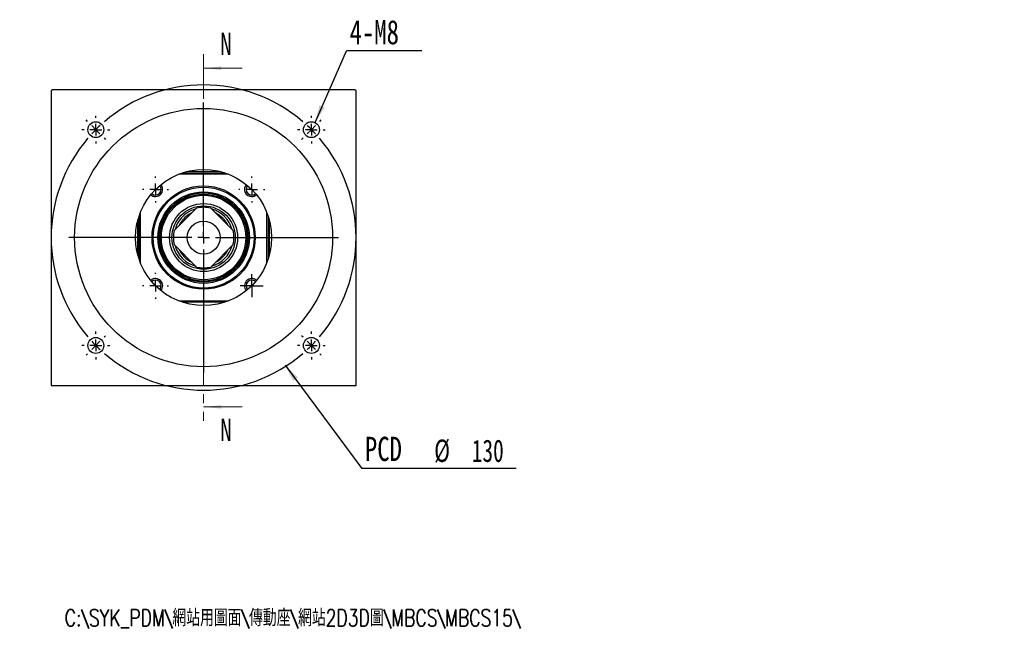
# Model space of a CAD drawing. Header units: millimetres. Extents: x -31 to 288, y 5 to 199.
# Tile 1 of 5: x 41 to 181, y 5 to 91. Entities that reach past the tile are written whole.
import ezdxf

# ---------------------------------------------------------------- set-up
doc = ezdxf.new("R2010")
doc.units = ezdxf.units.MM
doc.linetypes.add('CENTER', pattern=[10.16, 6.35, -1.27, 1.27, -1.27])
doc.layers.add('FORMAT', color=7, linetype='Continuous')
doc.styles.add('SLDTEXTSTYLE0', font='TXT', dxfattribs={"width": 0.75})
doc.styles.add('SLDTEXTSTYLE1', font='TXT', dxfattribs={"width": 0.75, "bigfont": 'bigfont'})
doc.styles.add('SLDTEXTSTYLE3', font='TXT', dxfattribs={"width": 0.7})
doc.dimstyles.new('SLDDIMSTYLE1', dxfattribs={"dimtxt": 0.18, "dimasz": 2.5, "dimexe": 0, "dimexo": 0.0625, "dimgap": 0, "dimtad": 0, "dimtih": 1, "dimtoh": 1, "dimdec": 0, "dimrnd": 1e-09, "dimzin": 0, "dimdsep": 46, "dimtxsty": 'Standard', "dimsah": 1, "dimcen": 0.09, "dimadec": 0, "dimazin": 0, "dimtfac": 2.5, "dimtdec": 0, "dimtofl": 0, "dimtmove": 0, "dimatfit": 3, "dimfxl": 0, "dimfrac": 2, "dimtolj": 1, "dimtzin": 0, "dimarcsym": 0})

# ---------------------------------------------------------------- blocks, each defined once
blk = doc.blocks.new('SW_NOTE_0')
at = {"layer": 'FORMAT', "color": 0}
blk.add_line((21.92, 0), (0, 0), dxfattribs=at)
at = {"layer": 'FORMAT', "color": 0, "attachment_point": 1}
for s, insert, char_height, style in [('PCD', (0.43, 4.48), 3.44, 'SLDTEXTSTYLE0'), ('%%c', (10.28, 4.09), 3.175, 'SLDTEXTSTYLE3'), ('130', (15.63, 4.09), 3.175, 'SLDTEXTSTYLE3')]:
    blk.add_mtext(s, dxfattribs=dict(at, insert=insert, char_height=char_height, style=style))
blk = doc.blocks.new('SW_NOTE_1')
at = {"layer": 'FORMAT', "color": 0}
blk.add_line((10.69, 0), (0, 0), dxfattribs=at)
at = {"layer": 'FORMAT', "color": 0, "insert": (0.43, 4.39), "char_height": 3.44, "attachment_point": 1, "style": 'SLDTEXTSTYLE0'}
blk.add_mtext('4-M8', dxfattribs=at)
blk = doc.blocks.new('SW_CENTERMARKSYMBOL_0')
at = {"layer": 'FORMAT', "color": 0}
for p, q in [((0, 1.67), (0, 19.17)), ((-1.67, 0), (-19.17, 0)), ((0, 0), (-0.83, 0)), ((0, 0), (0, 0.83)), ((0, 0), (0, -0.83)), ((0, 0), (0.83, 0)), ((1.67, 0), (19.17, 0)), ((0, -1.67), (0, -19.17))]:
    blk.add_line(p, q, dxfattribs=at)
blk = doc.blocks.new('SW_CENTERMARKSYMBOL_1')
at = {"layer": 'FORMAT', "color": 0}
for p, q in [((0, 0.83), (0, 1.63)), ((-0.83, 0), (-1.63, 0)), ((0, 0), (-0.83, 0)), ((0, 0), (0, 0.83)), ((0, 0), (0, -0.83)), ((0, 0), (0.83, 0)), ((0.83, 0), (1.63, 0)), ((0, -0.83), (0, -1.63))]:
    blk.add_line(p, q, dxfattribs=at)
blk = doc.blocks.new('SW_CENTERMARKSYMBOL_2')
at = {"layer": 'FORMAT', "color": 0}
for p, q in [((0, 1.67), (0, 1.85)), ((-1.67, 0), (-1.85, 0)), ((0, 0), (-0.83, 0)), ((0, 0), (0, 0.83)), ((0, 0), (0, -0.83)), ((0, 0), (0.83, 0)), ((1.67, 0), (1.85, 0)), ((0, -1.67), (0, -1.85))]:
    blk.add_line(p, q, dxfattribs=at)
blk = doc.blocks.new('SW_CENTERMARKSYMBOL_3')
at = {"layer": 'FORMAT', "color": 0}
for p, q in [((0, 1.67), (0, 1.85)), ((-1.67, 0), (-1.85, 0)), ((0, 0), (-0.83, 0)), ((0, 0), (0, 0.83)), ((0, 0), (0, -0.83)), ((0, 0), (0.83, 0)), ((1.67, 0), (1.85, 0)), ((0, -1.67), (0, -1.85))]:
    blk.add_line(p, q, dxfattribs=at)
blk = doc.blocks.new('SW_CENTERMARKSYMBOL_4')
at = {"layer": 'FORMAT', "color": 0}
for p, q in [((0, 1.67), (0, 1.85)), ((-1.67, 0), (-1.85, 0)), ((0, 0), (-0.83, 0)), ((0, 0), (0, 0.83)), ((0, 0), (0, -0.83)), ((0, 0), (0.83, 0)), ((1.67, 0), (1.85, 0)), ((0, -1.67), (0, -1.85))]:
    blk.add_line(p, q, dxfattribs=at)
blk = doc.blocks.new('SW_CENTERMARKSYMBOL_5')
at = {"layer": 'FORMAT', "color": 0}
for p, q in [((0, 1.67), (0, 1.97)), ((-1.67, 0), (-1.97, 0)), ((0, 0), (-0.83, 0)), ((0, 0), (0, 0.83)), ((0, 0), (0, -0.83)), ((0, 0), (0.83, 0)), ((1.67, 0), (1.97, 0)), ((0, -1.67), (0, -1.97))]:
    blk.add_line(p, q, dxfattribs=at)
blk = doc.blocks.new('SW_CENTERMARKSYMBOL_6')
at = {"layer": 'FORMAT', "color": 0}
for p, q in [((0, 1.67), (0, 1.97)), ((-1.67, 0), (-1.97, 0)), ((0, 0), (-0.83, 0)), ((0, 0), (0, 0.83)), ((0, 0), (0, -0.83)), ((0, 0), (0.83, 0)), ((1.67, 0), (1.97, 0)), ((0, -1.67), (0, -1.97))]:
    blk.add_line(p, q, dxfattribs=at)
blk = doc.blocks.new('SW_CENTERMARKSYMBOL_7')
at = {"layer": 'FORMAT', "color": 0}
for p, q in [((0, 1.67), (0, 1.97)), ((-1.67, 0), (-1.97, 0)), ((0, 0), (-0.83, 0)), ((0, 0), (0, 0.83)), ((0, 0), (0, -0.83)), ((0, 0), (0.83, 0)), ((1.67, 0), (1.97, 0)), ((0, -1.67), (0, -1.97))]:
    blk.add_line(p, q, dxfattribs=at)
blk = doc.blocks.new('SW_CENTERMARKSYMBOL_8')
at = {"layer": 'FORMAT', "color": 0}
for p, q in [((0, 1.67), (0, 1.97)), ((-1.67, 0), (-1.97, 0)), ((0, 0), (-0.83, 0)), ((0, 0), (0, 0.83)), ((0, 0), (0, -0.83)), ((0, 0), (0.83, 0)), ((1.67, 0), (1.97, 0)), ((0, -1.67), (0, -1.97))]:
    blk.add_line(p, q, dxfattribs=at)
blk = doc.blocks.new('SW_CENTERMARKSYMBOL_9')
at = {"layer": 'FORMAT', "color": 0}
for p, q in [((-31.82, 1.18), (-32.03, 1.39)), ((-30.64, 0), (-31.23, 0.59)), ((-15.32, -13.65), (-15.32, 0.83)), ((0, 0), (-0.59, -0.59)), ((0, 0), (0.59, 0.59)), ((1.18, 1.18), (1.39, 1.39)), ((-30.64, 0), (-30.05, -0.59)), ((-29.46, -1.18), (-29.25, -1.39)), ((-1.18, -1.18), (-1.39, -1.39)), ((-16.99, -15.32), (-31.47, -15.32)), ((-15.32, -15.32), (-16.15, -15.32)), ((-15.32, -15.32), (-15.32, -14.49)), ((-15.32, -15.32), (-15.32, -16.15)), ((-15.32, -15.32), (-14.49, -15.32)), ((-13.65, -15.32), (0.83, -15.32)), ((-15.32, -16.99), (-15.32, -31.47)), ((-29.46, -29.46), (-29.25, -29.25)), ((-1.18, -29.46), (-1.39, -29.25)), ((-30.64, -30.64), (-31.23, -31.23)), ((-30.64, -30.64), (-30.05, -30.05)), ((0, -30.64), (-0.59, -30.05)), ((0, -30.64), (0.59, -31.23)), ((-31.82, -31.82), (-32.03, -32.03)), ((1.18, -31.82), (1.39, -32.03))]:
    blk.add_line(p, q, dxfattribs=at)
for start, end in [(49.4074, 130.5926), (132.7963, 135), (45, 47.2037), (42.7963, 45), (139.4074, 220.5926), (135, 137.2037), (319.4074, 40.5926), (222.7963, 225), (225, 227.2037), (312.7963, 315), (315, 317.2037), (229.4074, 310.5926)]:
    blk.add_arc((-15.32, -15.32), 21.67, start, end, dxfattribs=at)

msp = doc.modelspace()

# ---------------------------------------------------------------- linework, layer by layer
at = {"color": 7, "linetype": 'CENTER', "lineweight": 18}
msp.add_line((66.9722, 86.3922), (66.9722, 34.3122), dxfattribs=at)
at = {"color": 7, "linetype": 'Continuous', "lineweight": 18}
for p, q in [((72.4722, 84.3922), (66.9722, 84.3922)), ((72.4722, 36.3122), (66.9722, 36.3122))]:
    msp.add_line(p, q, dxfattribs=at)
at = {"color": 7, "linetype": 'Continuous', "lineweight": 25}
for p, q in [((45.4722, 81.3522), (45.3056, 81.1855)), ((45.3056, 81.1855), (45.3056, 39.3522)), ((88.4722, 81.3522), (45.4722, 81.3522)), ((88.6389, 81.1855), (88.4722, 81.3522)), ((88.6389, 39.3522), (88.6389, 81.1855)), ((70.4999, 69.3522), (63.4446, 69.3522)), ((63.9036, 69.5188), (70.0409, 69.5188)), ((69.4888, 69.6855), (64.4556, 69.6855)), ((65.9678, 64.5333), (62.7911, 61.3566)), ((71.1533, 61.3566), (67.9766, 64.5333)), ((57.8056, 57.2835), (57.8056, 63.4208)), ((57.9722, 63.8798), (57.9722, 56.8245)), ((75.9722, 56.8245), (75.9722, 63.8798)), ((76.1389, 63.4208), (76.1389, 57.2835)), ((57.6389, 57.8356), (57.6389, 62.8688)), ((76.3056, 62.8688), (76.3056, 57.8356)), ((62.7911, 59.3478), (65.9678, 56.1711)), ((67.9766, 56.1711), (71.1533, 59.3478)), ((63.4446, 51.3522), (70.4999, 51.3522)), ((70.0409, 51.1855), (63.9036, 51.1855)), ((45.3056, 39.3522), (88.6389, 39.3522))]:
    msp.add_line(p, q, dxfattribs=at)
at = {"color": 7, "linetype": 'Continuous', "lineweight": 25, "flags": 128}
msp.add_lwpolyline([(63.8534, 62.6659), (63.6016, 62.2808), (63.4752, 62.0406)], dxfattribs=at)
at = {"color": 7, "linetype": 'Continuous', "lineweight": 25}
for centre, radius in [((66.9722, 60.3522), 18.3333), ((51.6516, 75.6728), 1.1333), ((82.2929, 75.6728), 1.1333), ((66.9722, 60.3522), 9.6667), ((66.9722, 60.3522), 7.3333), ((66.9722, 60.3522), 7.1667), ((66.9722, 60.3522), 6.5), ((66.9722, 60.3522), 6.3333), ((66.9722, 60.3522), 6.1667), ((66.9722, 60.3522), 6), ((66.9722, 60.3522), 4.8333), ((66.9722, 60.3522), 4.5), ((66.9722, 60.3522), 2.3333), ((51.6516, 45.0315), 1.1333), ((82.2929, 45.0315), 1.1333)]:
    msp.add_circle(centre, radius, dxfattribs=at)
for centre, radius, start, end in [((60.1369, 67.1875), 0.8, 227.371537, 42.628463), ((60.1369, 67.1875), 1.0167, 270, 41.985642), ((73.8076, 67.1875), 1.0167, 138.014358, 270), ((73.8076, 67.1875), 0.8, 137.371537, 312.628463), ((60.1369, 67.1875), 1.0167, 228.014358, 270), ((73.8076, 67.1875), 1.0167, 270, 311.985642), ((66.9722, 60.3522), 4.2167, 105.409071, 143.429882), ((66.9722, 60.3522), 4.3, 76.491867, 103.508133), ((66.9722, 60.3522), 4.2167, 15.409071, 74.590929), ((66.9722, 60.3522), 3.8833, 115.771835, 143.429882), ((66.9722, 60.3522), 3.8833, 25.771835, 64.228165), ((66.9722, 60.3522), 4.2167, 143.429882, 164.590929), ((66.9722, 60.3522), 4.3, 166.491867, 193.508133), ((66.9722, 60.3522), 4.3, 346.491867, 13.508133), ((66.9722, 60.3522), 4.2167, 195.409071, 254.590929), ((66.9722, 60.3522), 4.2167, 285.409071, 344.590929), ((66.9722, 60.3522), 3.8833, 205.771835, 244.228165), ((66.9722, 60.3522), 3.8833, 295.771835, 334.228165), ((66.9722, 60.3522), 4.3, 256.491867, 283.508133), ((60.1369, 53.5168), 1.0167, 318.014358, 131.985642), ((60.1369, 53.5168), 0.8, 317.371537, 132.628463), ((73.8076, 53.5168), 1.0167, 48.014358, 221.985642), ((73.8076, 53.5168), 0.8, 47.371537, 222.628463)]:
    msp.add_arc(centre, radius, start, end, dxfattribs=at)
at = {"color": 7, "linetype": 'Continuous', "lineweight": 18}
for points in [[(66.9722, 84.3922), (69.4722, 84.1422), (69.4722, 84.6422)], [(66.9722, 36.3122), (69.4722, 36.0622), (69.4722, 36.5622)]]:
    msp.add_solid(points, dxfattribs=at)

# ---------------------------------------------------------------- block references
at = {"layer": 'FORMAT', "color": 7}
for name, p in [('SW_NOTE_1', (87.2877, 86.8461)), ('SW_CENTERMARKSYMBOL_9', (82.2929, 75.6728)), ('SW_CENTERMARKSYMBOL_0', (66.9722, 60.3522)), ('SW_CENTERMARKSYMBOL_7', (51.6516, 75.6728)), ('SW_CENTERMARKSYMBOL_8', (82.2929, 75.6728)), ('SW_CENTERMARKSYMBOL_3', (60.1369, 67.1875)), ('SW_CENTERMARKSYMBOL_4', (73.8076, 67.1875)), ('SW_CENTERMARKSYMBOL_2', (60.1369, 53.5168)), ('SW_CENTERMARKSYMBOL_1', (73.8076, 53.5168)), ('SW_CENTERMARKSYMBOL_6', (51.6516, 45.0315)), ('SW_CENTERMARKSYMBOL_5', (82.2929, 45.0315)), ('SW_NOTE_0', (89.4616, 27.5875))]:
    msp.add_blockref(name, p, dxfattribs=at)

# ---------------------------------------------------------------- texts
at = {"color": 7, "linetype": 'Continuous', "char_height": 3.175, "attachment_point": 1, "style": 'SLDTEXTSTYLE0'}
for insert in [(69.3414, 89.4322), (69.3414, 34.6339)]:
    msp.add_mtext('N', dxfattribs=dict(at, insert=insert))
at = {"color": 7, "linetype": 'Continuous', "lineweight": 0, "insert": (79.616, 7.5567), "char_height": 2.38125, "attachment_point": 2, "style": 'SLDTEXTSTYLE1'}
msp.add_mtext('C:\\\\SYK_PDM\\\\\\M+196D4\\M+1E28B\\M+19770\\M+19AA4\\M+196CA\\\\\\M+19942\\M+193AE\\M+18DC0\\\\\\M+196D4\\M+1E28B2D3D\\M+19AA4\\\\MBCS\\\\MBCS15\\\\', dxfattribs=at)

# ---------------------------------------------------------------- leaders
at = {"layer": 'FORMAT', "color": 7}
for points in [[(82.806, 76.6833), (87.2877, 86.8461)], [(78.5422, 42.2512), (89.4616, 27.5875)]]:
    msp.add_leader(points, dimstyle='SLDDIMSTYLE1', dxfattribs=at)

doc.saveas('drawing.dxf')
